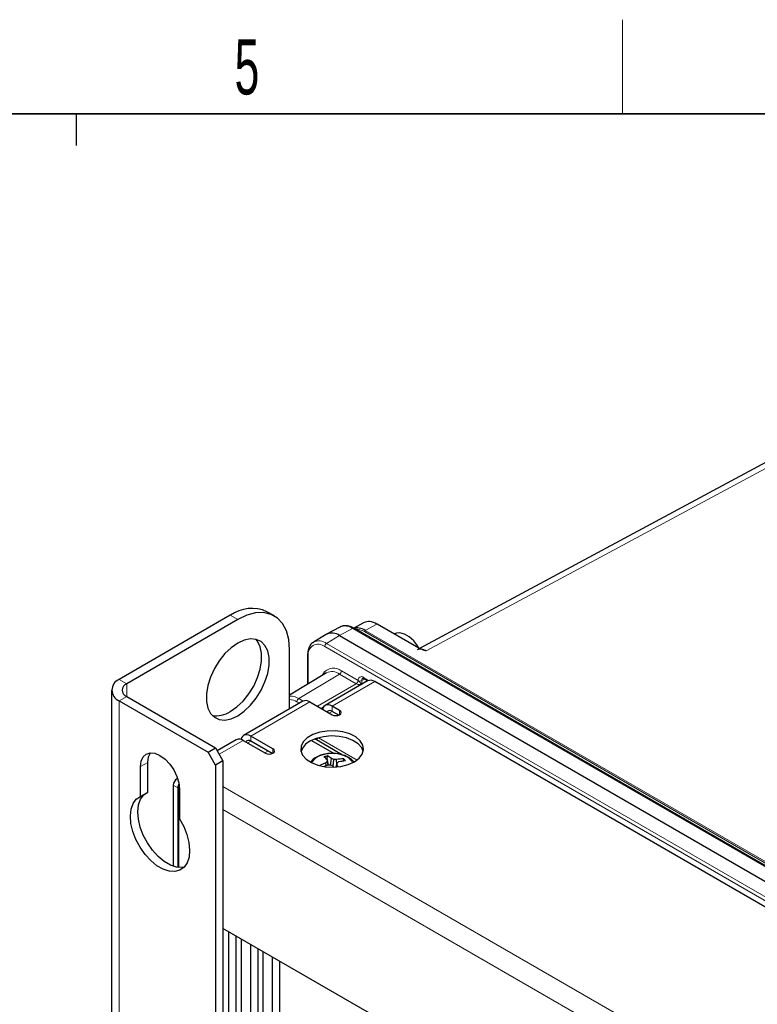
# Paper-space layout 'Blatt2' of a CAD drawing. Header units: millimetres. Extents: x 5 to 418, y 2 to 292.
# Tile 55 of 58: x 226 to 273, y 226 to 288. Entities that reach past the tile are written whole.
import ezdxf

# ---------------------------------------------------------------- set-up
doc = ezdxf.new("R2010")
doc.units = ezdxf.units.MM
doc.layers.add('SLD-0', color=7, linetype='Continuous')
doc.styles.add('SLDTEXTSTYLE1', font='TXT', dxfattribs={"width": 0.605})

psp = doc.layouts.new('Blatt2')

# ---------------------------------------------------------------- linework, layer by layer
at = {"color": 7, "linetype": 'Continuous', "lineweight": 25}
for p, q in [((279.175, 263.181), (251.844, 248.486)), ((239.794, 250.604), (232.723, 246.522)), ((242.599, 250.563), (242.128, 250.835)), ((240.266, 250.332), (233.195, 246.25)), ((248.308, 250.136), (247.648, 249.782)), ((251.812, 248.516), (249.158, 250.048)), ((245.904, 249.387), (245.088, 248.892)), ((246.762, 249.858), (245.925, 249.399)), ((303.989, 217.258), (247.656, 249.778)), ((250.377, 249.458), (250.251, 249.417)), ((246.748, 249.31), (303.081, 216.79)), ((243.566, 244.648), (243.566, 248.426)), ((244.71, 248.077), (244.71, 246.21)), ((245.908, 246.936), (243.566, 245.517)), ((248.537, 246.429), (245.826, 244.865)), ((248.314, 246.578), (248.555, 246.439)), ((295.154, 219.733), (248.987, 246.385)), ((232.235, 245.842), (232.235, 220.207)), ((232.723, 245.161), (238.38, 241.896)), ((233.195, 245.433), (238.852, 242.168)), ((244.412, 245.137), (240.641, 242.96)), ((244.862, 245.092), (246.276, 244.276)), ((246.748, 244.548), (246.276, 244.82)), ((246.696, 244.251), (246.276, 244.493)), ((240.169, 242.688), (238.956, 241.987)), ((240.619, 242.643), (242.034, 241.827)), ((242.505, 242.099), (241.091, 242.915)), ((242.453, 241.802), (241.091, 242.588)), ((244.959, 242.641), (246.397, 241.811)), ((246.94, 241.715), (245.173, 242.735)), ((238.38, 241.896), (238.852, 242.168)), ((238.852, 241.079), (238.38, 241.896)), ((238.852, 242.168), (239.323, 241.351)), ((234.55, 239.353), (234.55, 241.249)), ((239.323, 241.351), (238.852, 241.079)), ((239.323, 241.351), (239.323, 99.545)), ((245.891, 241.029), (245.865, 241.221)), ((246.012, 241.072), (245.962, 241.314)), ((245.965, 241.415), (245.985, 241.66)), ((246.046, 241.073), (245.971, 241.409)), ((246.167, 241.074), (246.23, 241.485)), ((246.35, 240.974), (246.379, 241.436)), ((246.537, 240.954), (246.59, 241.196)), ((246.569, 241.102), (246.556, 241.424)), ((247.004, 241.323), (247.016, 241.467)), ((247.69, 241.282), (247.576, 241.348)), ((234.079, 239.081), (234.079, 240.977)), ((238.852, 241.079), (238.852, 99.273)), ((246.554, 240.955), (246.582, 241.086)), ((236.435, 240.227), (236.4, 240.207)), ((234.079, 239.081), (234.55, 239.353)), ((236.165, 239.799), (236.165, 234.645)), ((236.448, 239.636), (236.448, 234.575)), ((236.495, 239.608), (236.495, 234.569)), ((236.554, 239.548), (236.554, 237.653)), ((278.921, 207.822), (239.323, 230.681)), ((239.7, 128.383), (239.7, 230.464)), ((240.172, 126.953), (240.172, 230.191)), ((240.501, 126.763), (240.501, 230.001)), ((241.091, 127.58), (241.091, 229.661)), ((241.562, 126.151), (241.562, 229.389)), ((241.891, 125.961), (241.891, 229.199)), ((242.481, 126.777), (242.481, 228.858)), ((242.953, 125.348), (242.953, 228.586))]:
    psp.add_line(p, q, dxfattribs=at)
at = {"color": 7, "linetype": 'Continuous', "lineweight": 18}
for p, q in [((279.748, 263.117), (252.263, 248.339)), ((240.266, 250.332), (239.794, 250.604)), ((249.126, 250.045), (248.382, 249.646)), ((251.779, 248.514), (249.126, 250.045)), ((247.575, 249.771), (246.748, 249.31)), ((303.908, 217.251), (247.575, 249.771)), ((248.169, 249.482), (248.327, 249.406)), ((248.327, 249.406), (270.809, 236.427)), ((304.087, 217.378), (248.334, 249.564)), ((248.382, 249.646), (304.135, 217.46)), ((246.748, 249.31), (245.921, 248.816)), ((245.921, 248.816), (302.254, 216.296)), ((295.851, 219.722), (245.805, 248.613)), ((244.759, 248.009), (244.759, 246.24)), ((246.75, 246.86), (244.153, 245.308)), ((247.808, 246.249), (246.75, 246.86)), ((246.866, 247.063), (247.924, 246.452)), ((233.195, 246.25), (232.723, 246.522)), ((233.195, 245.433), (233.195, 246.25)), ((245.334, 244.82), (247.808, 246.249)), ((246.276, 244.82), (248.987, 246.385)), ((247.928, 246.449), (247.928, 246.452)), ((248.352, 246.556), (248.162, 246.45)), ((248.162, 246.45), (248.162, 246.213)), ((248.28, 246.655), (248.615, 246.461)), ((233.195, 245.433), (232.723, 245.161)), ((232.723, 245.161), (232.723, 219.449)), ((244.862, 245.092), (241.091, 242.915)), ((244.197, 245.013), (244.037, 245.105)), ((244.153, 245.308), (244.432, 245.147)), ((245.729, 244.776), (245.569, 244.684)), ((246.088, 244.385), (246.276, 244.493)), ((246.276, 244.493), (246.276, 244.82)), ((246.748, 244.276), (246.748, 244.548)), ((240.619, 242.643), (239.088, 241.759)), ((240.902, 242.48), (241.091, 242.588)), ((241.091, 242.588), (241.091, 242.915)), ((245.411, 242.813), (247.864, 241.397)), ((242.175, 241.962), (241.987, 241.854)), ((242.505, 241.827), (242.505, 242.099)), ((234.079, 240.977), (234.55, 241.249)), ((236.4, 240.207), (236.451, 240.178)), ((236.448, 239.636), (236.165, 239.799)), ((239.323, 239.718), (278.921, 216.858)), ((239.323, 238.248), (278.921, 215.388)), ((270.809, 236.427), (270.822, 236.405))]:
    psp.add_line(p, q, dxfattribs=at)
at = {"color": 7, "linetype": 'Continuous', "lineweight": 25, "flags": 128}
for points in [[(243.566, 248.426), (243.516, 249.059), (243.367, 249.615), (243.124, 250.076), (242.794, 250.43), (242.387, 250.665), (241.916, 250.774), (241.394, 250.754), (240.839, 250.605), (240.266, 250.332)], [(251.804, 248.508), (251.728, 248.636), (251.473, 248.972), (251.182, 249.239), (250.879, 249.414), (250.588, 249.483), (250.377, 249.458)], [(240.266, 244.208), (240.682, 244.499), (241.081, 244.878), (241.443, 245.33), (241.755, 245.833), (242.001, 246.366), (242.171, 246.906), (242.258, 247.43), (242.258, 247.913), (242.171, 248.336), (242.001, 248.68), (241.755, 248.929), (241.443, 249.073), (241.081, 249.105), (240.682, 249.025), (240.266, 248.835), (239.849, 248.544), (239.451, 248.164), (239.088, 247.713), (238.777, 247.21), (238.531, 246.677), (238.36, 246.136), (238.273, 245.613), (238.273, 245.129), (238.36, 244.706), (238.531, 244.363), (238.777, 244.114), (239.088, 243.97), (239.451, 243.937), (239.849, 244.018), (240.266, 244.208)], [(239.794, 244.48), (240.211, 244.771), (240.609, 245.15), (240.972, 245.602), (241.283, 246.105), (241.53, 246.638), (241.7, 247.179), (241.787, 247.702), (241.787, 248.186), (241.7, 248.608), (241.53, 248.952), (241.427, 249.077)], [(246.276, 244.82), (246.152, 244.878), (246.033, 244.905), (245.923, 244.9), (245.826, 244.865), (245.747, 244.799), (245.688, 244.706), (245.662, 244.631)], [(246.276, 244.276), (246.384, 244.234), (246.512, 244.219), (246.64, 244.234), (246.748, 244.276), (246.82, 244.338), (246.845, 244.412), (246.82, 244.485), (246.748, 244.548)], [(247.691, 241.282), (247.998, 241.511), (248.197, 241.777), (248.275, 242.062), (248.228, 242.351), (248.058, 242.623), (247.777, 242.862), (247.4, 243.054), (246.954, 243.185), (246.465, 243.248), (245.963, 243.239), (245.482, 243.158), (245.05, 243.011), (244.696, 242.806), (244.441, 242.557), (244.301, 242.279), (244.285, 241.99), (244.395, 241.708), (244.622, 241.45), (244.954, 241.233), (245.368, 241.07), (245.84, 240.972), (246.339, 240.945), (246.834, 240.99), (247.294, 241.105), (247.691, 241.282)], [(241.091, 242.915), (240.967, 242.973), (240.847, 243), (240.737, 242.995), (240.641, 242.96), (240.562, 242.894), (240.503, 242.801), (240.472, 242.708)], [(248.256, 241.935), (248.158, 242.163), (247.93, 242.421), (247.599, 242.638), (247.184, 242.801), (246.713, 242.899), (246.213, 242.926), (245.718, 242.881), (245.258, 242.766), (244.862, 242.588)], [(234.079, 240.977), (234.121, 241.322), (234.244, 241.595), (234.441, 241.778), (234.697, 241.857), (234.996, 241.827), (235.316, 241.691), (235.636, 241.458), (235.935, 241.143), (236.191, 240.768), (236.388, 240.358), (236.511, 239.942), (236.554, 239.548)], [(234.55, 241.249), (234.592, 241.594), (234.709, 241.858)], [(242.034, 241.827), (242.142, 241.785), (242.269, 241.77), (242.397, 241.785), (242.505, 241.827), (242.577, 241.889), (242.603, 241.963), (242.577, 242.036), (242.505, 242.099)], [(246.379, 240.936), (246.353, 240.971), (246.322, 241.01)], [(236.554, 237.653), (236.824, 237.161), (237.028, 236.65), (237.155, 236.142), (237.202, 235.66), (237.164, 235.225), (237.045, 234.857), (236.849, 234.571), (236.585, 234.381), (236.265, 234.295), (235.903, 234.316), (235.515, 234.444), (235.118, 234.673), (234.729, 234.993), (234.367, 235.39), (234.047, 235.846), (233.783, 236.341), (233.587, 236.853), (233.468, 237.359), (233.431, 237.837), (233.477, 238.266), (233.605, 238.626), (233.808, 238.902), (234.079, 239.081)], [(236.864, 234.587), (236.736, 234.567), (236.374, 234.588), (235.986, 234.716), (235.589, 234.945), (235.201, 235.265), (234.839, 235.662), (234.518, 236.118), (234.255, 236.613), (234.059, 237.125), (233.939, 237.631), (233.902, 238.109), (233.948, 238.538), (234.076, 238.898), (234.28, 239.174), (234.365, 239.247)]]:
    psp.add_lwpolyline(points, dxfattribs=at)
at = {"color": 7, "linetype": 'Continuous', "lineweight": 18, "flags": 128}
for points in [[(248.327, 249.406), (248.326, 249.394), (248.326, 249.392)], [(247.58, 241.223), (247.515, 241.337), (247.308, 241.534), (247.008, 241.688), (246.644, 241.783), (246.247, 241.813), (245.853, 241.773), (245.496, 241.669), (245.208, 241.508), (245.016, 241.305), (244.972, 241.223)]]:
    psp.add_lwpolyline(points, dxfattribs=at)
at = {"color": 7, "linetype": 'Continuous', "lineweight": 25}
for centre, radius, start, end in [((241.161, 248.699), 2.344, 65.65152, 125.65894), ((249.144, 250.018), 0.033, 65.36022, 124.60414), ((246.265, 248.678), 0.795, 52.64308, 116.99717), ((251.795, 248.492), 0.03, 6.4296, 56.13453), ((232.982, 245.842), 0.728, 110.78342, 249.21658), ((233.35, 245.842), 0.437, 110.78342, 249.21658), ((248.723, 246.017), 0.453, 54.38242, 114.30712), ((244.598, 244.724), 0.453, 54.38242, 114.30712), ((238.91, 245.818), 1.605, 260.08974, 303.47027), ((246.138, 244.326), 0.218, 50.44855, 143.10907), ((240.356, 242.275), 0.453, 54.38242, 114.30712), ((240.952, 242.421), 0.218, 50.44855, 143.10907), ((245.33, 241.612), 1.083, 115.59494, 162.61048), ((247.237, 237.932), 3.564, 112.63823, 119.37074), ((246.787, 238.506), 3.255, 104.27445, 108.46092), ((244.534, 239.956), 2.043, 45.29754, 53.23705), ((247.749, 239.355), 2.651, 132.35659, 135.26969), ((249.791, 241.009), 3.841, 174.02037, 175.43782), ((245.289, 240.428), 1.415, 48.32584, 60.56854), ((245.394, 238.675), 2.932, 70.37896, 73.42936), ((246.204, 237.764), 3.676, 84.51277, 87.28169), ((247.053, 238.581), 2.885, 90.73582, 99.9174), ((234.961, 242.064), 11.662, 355.19017, 355.73212), ((248.709, 238.654), 3.309, 127.63936, 129.79788), ((247.383, 237.853), 3.491, 94.12247, 101.48357), ((245.348, 239.88), 2.302, 39.20415, 43.57535), ((247.732, 236.56), 4.833, 111.03728, 113.85061), ((246.155, 236.385), 4.689, 89.76815, 91.93347), ((244.512, 237.006), 4.394, 65.67101, 67.7769), ((244.003, 239.263), 3.158, 32.63348, 35.26459), ((236.676, 239.776), 0.512, 122.60548, 177.39452), ((236.937, 239.617), 0.49, 147.61838, 177.8267), ((236.673, 239.623), 0.179, 136.85973, 184.58301)]:
    psp.add_arc(centre, radius, start, end, dxfattribs=at)
at = {"color": 7, "linetype": 'Continuous', "lineweight": 18}
for centre, radius, start, end in [((247.091, 249.093), 0.833, 54.47319, 113.27203), ((247.622, 249.703), 0.0825, 65.36022, 124.60414), ((248.436, 249.559), 0.102, 121.9772, 177.4454), ((245.396, 248.113), 0.646, 50.79671, 189.21404), ((245.443, 248.169), 0.805, 53.55959, 116.59262), ((246.061, 248.601), 0.257, 123.22971, 177.34769), ((251.798, 248.486), 0.033, 65.36022, 124.60414), ((244.79, 248.083), 0.0801, 184.11393, 247.19234), ((246.364, 246.461), 0.783, 50.20438, 156.04511), ((246.268, 246.229), 0.794, 52.64308, 116.99717), ((246.609, 247.075), 0.257, 303.22971, 357.34769), ((247.668, 246.463), 0.257, 303.22971, 357.34769), ((247.668, 246.466), 0.261, 303.1034, 356.33433), ((248.143, 246.486), 0.217, 50.79671, 189.21404), ((248.046, 246.68), 0.257, 242.65648, 296.76622), ((248.323, 246.468), 0.162, 124.38865, 186.35574), ((248.362, 246.646), 0.0823, 173.76303, 234.92479), ((243.637, 244.508), 0.952, 57.19097, 94.29663), ((243.563, 244.36), 0.883, 57.55474, 89.85464), ((244.294, 245.094), 0.257, 123.22971, 177.34769), ((245.552, 242.598), 0.267, 129.12776, 165.23467)]:
    psp.add_arc(centre, radius, start, end, dxfattribs=at)
at = {"color": 7, "linetype": 'Continuous', "lineweight": 25}
for centre, major_axis, ratio, start_param, end_param in [((249.125, 248.684), (-0.832, 1.445), 0.577204, 5.498724, 6.266213), ((248.381, 248.284), (-0.832, 1.445), 0.577204, 5.498724, 6.160333), ((252.264, 247.387), (-0.585, 1.01), 0.577185, 5.497024, 6.26474)]:
    psp.add_ellipse(centre, major_axis=major_axis, ratio=ratio, start_param=start_param, end_param=end_param, dxfattribs=at)
at = {"color": 7, "linetype": 'Continuous', "lineweight": 18}
for centre, major_axis, ratio, start_param, end_param in [((248.334, 248.257), (-0.8, 1.386), 0.577201, 5.498017, 6.024564), ((247.806, 246.111), (-0.083, 0.144), 0.598058, 5.480569, 5.497718), ((248.046, 246.25), (0.264, -0.031), 0.234127, 3.639795, 4.977261), ((247.924, 246.179), (-0.167, 0.289), 0.577557, 5.480567, 5.497716), ((248.046, 246.25), (-0.161, 0.209), 0.214465, 4.217307, 5.77065), ((270.762, 236.4), (0.0611, 0.0416), 0.080561, 5.294371, 5.53653)]:
    psp.add_ellipse(centre, major_axis=major_axis, ratio=ratio, start_param=start_param, end_param=end_param, dxfattribs=at)
at = {"color": 7, "linetype": 'Continuous', "lineweight": 25}
for points, knots in [([(247.656, 249.778), (247.601, 249.807), (247.442, 249.892), (247.19, 249.951), (246.942, 249.946), (246.824, 249.877), (246.779, 249.852)], [0, 0, 0, 0, 0.179559, 0.521521, 0.821854, 1, 1, 1, 1]), ([(245.088, 248.879), (245.065, 248.868), (244.962, 248.822), (244.837, 248.648), (244.728, 248.39), (244.716, 248.181), (244.71, 248.077)], [0, 0, 0, 0, 0.0867911, 0.3928072, 0.7003313, 1, 1, 1, 1]), ([(252.263, 248.339), (252.262, 248.34), (252.23, 248.349), (252.14, 248.375), (251.97, 248.424), (251.849, 248.481), (251.779, 248.514)], [0, 0, 0, 0, 0.0067156, 0.1877957, 0.5272714, 1, 1, 1, 1]), ([(252.263, 248.339), (252.262, 248.34), (252.233, 248.352), (252.151, 248.384), (252.022, 248.427), (251.93, 248.454), (251.887, 248.467)], [0, 0, 0, 0, 0.008236, 0.226138, 0.630414, 1, 1, 1, 1]), ([(248.232, 246.603), (248.232, 246.603), (248.233, 246.604), (248.238, 246.607), (248.283, 246.596), (248.309, 246.581), (248.314, 246.578)], [0, 0, 0, 0, 0.0132481, 0.5266506, 0.8974636, 1, 1, 1, 1]), ([(246.308, 241.82), (246.173, 241.815), (245.903, 241.805), (245.518, 241.706), (245.197, 241.547), (244.992, 241.397), (244.927, 241.291), (244.915, 241.271)], [0, 0, 0, 0, 0.238332, 0.478994, 0.724174, 0.948374, 1, 1, 1, 1]), ([(247.654, 241.248), (247.64, 241.272), (247.576, 241.379), (247.382, 241.528), (247.081, 241.69), (246.711, 241.786), (246.442, 241.829), (246.308, 241.82), (246.308, 241.82)], [0, 0, 0, 0, 0.062721, 0.280408, 0.514434, 0.75717, 0.999725, 1, 1, 1, 1])]:
    psp.add_open_spline(points, degree=3, knots=knots, dxfattribs=at)
at = {"layer": 'SLD-0', "lineweight": 18}
psp.add_line((264.75, 282.5), (264.75, 288.5), dxfattribs=at)
at = {"layer": 'SLD-0', "lineweight": 35}
psp.add_line((408, 282.5), (26, 282.5), dxfattribs=at)
at = {"layer": 'SLD-0'}
psp.add_line((230, 280.5), (230, 282.5), dxfattribs=at)
psp.add_line((230, 280.5), (230, 282.5), dxfattribs=at)

# ---------------------------------------------------------------- texts
at = {"layer": 'SLD-0', "insert": (240.853, 287.243), "char_height": 3.5, "attachment_point": 2, "style": 'SLDTEXTSTYLE1'}
psp.add_mtext('5', dxfattribs=at)

doc.saveas('drawing.dxf')
